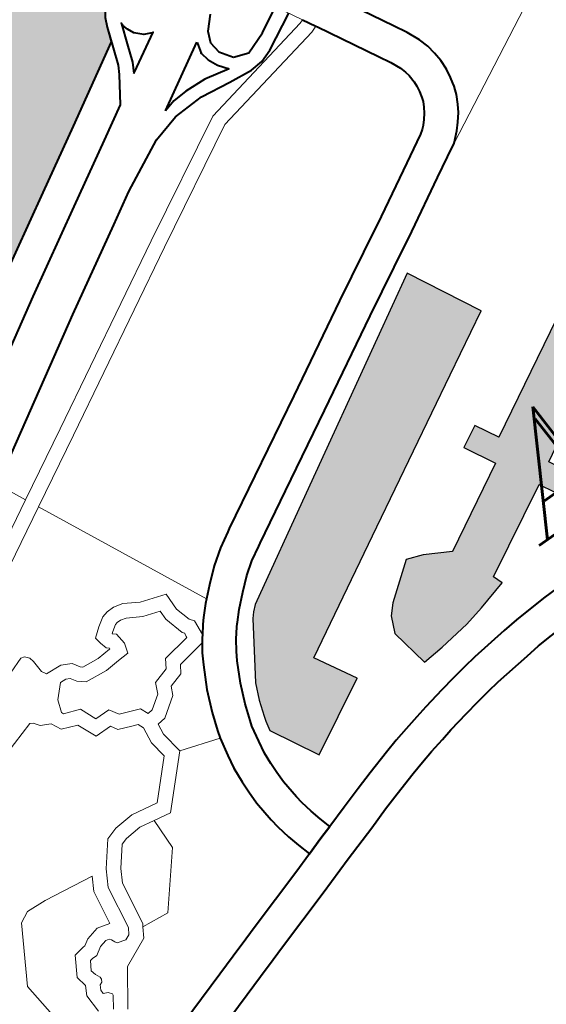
# Model space of a CAD drawing. Header units: metres. Extents: x 148316 to 148653, y 486436 to 486744.
# Tile 34 of 87: x 148547.44 to 148549.6, y 486708.91 to 486712.96. Entities that reach past the tile are written whole.
import ezdxf

# ---------------------------------------------------------------- set-up
doc = ezdxf.new("R2010")
doc.units = ezdxf.units.M
doc.header["$MEASUREMENT"] = 0
for name, color, linetype, lineweight in [('WVB-pen-brm-dik 018', 6, 'Continuous', 13), ('WVB-pen-dik 035', 1, 'Continuous', 40), ('WVB-raster-20%', 254, 'Continuous', 30), ('WVB-raster-60%', 253, 'Continuous', 30), ('WVB-tekst-dik 035', 1, 'Continuous', 40)]:
    doc.layers.add(name, color=color, linetype=linetype, lineweight=lineweight)
doc.styles.add('1 200   cursief   0.18', font='ITALICS.shx', dxfattribs={"height": 0.36})

# ---------------------------------------------------------------- blocks, each defined once
blk = doc.blocks.new('INZET')
at = {"layer": 'WVB-raster-20%', "extrusion": (0, 0, -1)}
blk.add_hatch(color=256, dxfattribs=at).paths.add_polyline_path([(0.11701, -0.10861), (0.115467, -0.10778), (0.115944, -0.106921), (0.113329, -0.105481), (0.11029, -0.103808), (0.109014, -0.103105), (0.109802, -0.101598), (0.111081, -0.102334), (0.114111, -0.104077), (0.116293, -0.105332), (0.116407, -0.105437), (0.1165, -0.105537), (0.117223, -0.106648), (0.117362, -0.106979), (0.117472, -0.107311), (0.117504, -0.107408), (0.117545, -0.107614)])
at = {"layer": 'WVB-raster-20%'}
blk.add_hatch(color=256, dxfattribs=at).paths.add_polyline_path([(-0.114143, -0.108313), (-0.114302, -0.107476), (-0.114152, -0.107139), (-0.113965, -0.106943), (-0.113232, -0.106379), (-0.112891, -0.106497), (-0.112357, -0.106792), (-0.110586, -0.105826), (-0.11093, -0.10519), (-0.110485, -0.104949), (-0.110224, -0.105433), (-0.107849, -0.104134), (-0.107319, -0.105126), (-0.109682, -0.106438), (-0.109503, -0.106768), (-0.109947, -0.107009), (-0.110111, -0.106706), (-0.111974, -0.107708), (-0.111903, -0.107913), (-0.112545, -0.108081), (-0.112986, -0.108177), (-0.113674, -0.108272)])
at = {"layer": 'WVB-raster-60%', "ltscale": 0.5, "extrusion": (0, 0, -1)}
blk.add_hatch(color=256, dxfattribs=at).paths.add_polyline_path([(0.122486, -0.100404), (0.12159, -0.099864), (0.119378, -0.098525), (0.116693, -0.096928), (0.114935, -0.095906), (0.113636, -0.095155), (0.111993, -0.094198), (0.111888, -0.093906), (0.111805, -0.093718), (0.111693, -0.093564), (0.111597, -0.093477), (0.111501, -0.093412), (0.110411, -0.092801), (0.110411, -0.0928), (0.110511, -0.092623), (0.111091, -0.091562), (0.111139, -0.091474), (0.111211, -0.091342), (0.111768, -0.090313), (0.111825, -0.09021), (0.112221, -0.089497), (0.11676, -0.091968), (0.120722, -0.094137), (0.121543, -0.094595), (0.12184, -0.094705), (0.122361, -0.094679), (0.124532, -0.09457), (0.124549, -0.094792), (0.124578, -0.095161), (0.124598, -0.095535), (0.124659, -0.09662), (0.124675, -0.097068), (0.124664, -0.097394), (0.12462, -0.097877), (0.124573, -0.098135), (0.124509, -0.09837), (0.124394, -0.098747), (0.124082, -0.099222), (0.123815, -0.099538), (0.123373, -0.099941), (0.122851, -0.100274)])
at = {"layer": 'WVB-pen-brm-dik 018'}
for p, q in [((-0.108531, -0.096107), (-0.109294, -0.094722)), ((-0.110566, -0.095228), (-0.111239, -0.09561)), ((-0.111239, -0.09561), (-0.111908, -0.096)), ((-0.108612, -0.096138), (-0.111182, -0.096653)), ((-0.111182, -0.096653), (-0.108612, -0.096138)), ((-0.108531, -0.096107), (-0.108612, -0.096138)), ((-0.108612, -0.096138), (-0.108531, -0.096107)), ((-0.108385, -0.096372), (-0.108531, -0.096107)), ((-0.107665, -0.09623), (-0.107086, -0.097292)), ((-0.111079, -0.096938), (-0.108528, -0.096427)), ((-0.108528, -0.096427), (-0.111079, -0.096938)), ((-0.108528, -0.096427), (-0.108385, -0.096372)), ((-0.108385, -0.096372), (-0.108528, -0.096427)), ((-0.108366, -0.096405), (-0.108385, -0.096372)), ((-0.107701, -0.097627), (-0.108366, -0.096405)), ((-0.111182, -0.096653), (-0.113696, -0.098005)), ((-0.113696, -0.098005), (-0.111182, -0.096653)), ((-0.113483, -0.096915), (-0.114132, -0.09729)), ((-0.113553, -0.098269), (-0.111079, -0.096938)), ((-0.111079, -0.096938), (-0.113553, -0.098269)), ((-0.114132, -0.09729), (-0.115882, -0.098307)), ((-0.107086, -0.097292), (-0.106936, -0.097566)), ((-0.107565, -0.097875), (-0.107701, -0.097627)), ((-0.106936, -0.097566), (-0.106818, -0.097836)), ((-0.107473, -0.098086), (-0.107565, -0.097875)), ((-0.106818, -0.097836), (-0.10675, -0.098043)), ((-0.113696, -0.098005), (-0.117459, -0.100072)), ((-0.117459, -0.100072), (-0.113696, -0.098005)), ((-0.107432, -0.098209), (-0.107473, -0.098086)), ((-0.107465, -0.099981), (-0.103848, -0.098117)), ((-0.103848, -0.098117), (-0.107465, -0.099981)), ((-0.10675, -0.098043), (-0.106719, -0.098237)), ((-0.115882, -0.098307), (-0.118555, -0.099897)), ((-0.117315, -0.100335), (-0.113553, -0.098269)), ((-0.113553, -0.098269), (-0.117315, -0.100335)), ((-0.107415, -0.098312), (-0.107432, -0.098209)), ((-0.107406, -0.098477), (-0.107415, -0.098312)), ((-0.106719, -0.098237), (-0.106707, -0.098438)), ((-0.107413, -0.098579), (-0.107406, -0.098477)), ((-0.106707, -0.098438), (-0.106715, -0.098647)), ((-0.107453, -0.098792), (-0.107431, -0.0987)), ((-0.107431, -0.0987), (-0.107413, -0.098579)), ((-0.106715, -0.098647), (-0.106744, -0.098836)), ((-0.107547, -0.099015), (-0.107491, -0.098914)), ((-0.107491, -0.098914), (-0.107477, -0.098873)), ((-0.107477, -0.098873), (-0.107462, -0.098826)), ((-0.107462, -0.098826), (-0.107453, -0.098792)), ((-0.106744, -0.098836), (-0.106773, -0.098956)), ((-0.107688, -0.099221), (-0.107611, -0.099121)), ((-0.107611, -0.099121), (-0.107547, -0.099015)), ((-0.106814, -0.099095), (-0.106847, -0.099196)), ((-0.106788, -0.09902), (-0.106814, -0.099095)), ((-0.106773, -0.098956), (-0.106788, -0.09902)), ((-0.107836, -0.09937), (-0.107777, -0.099315)), ((-0.107777, -0.099315), (-0.10777, -0.099309)), ((-0.10777, -0.099309), (-0.107688, -0.099221)), ((-0.106847, -0.099196), (-0.106941, -0.099366)), ((-0.108494, -0.099744), (-0.108076, -0.099511)), ((-0.108076, -0.099511), (-0.10792, -0.099429)), ((-0.10792, -0.099429), (-0.107836, -0.09937)), ((-0.107033, -0.099517), (-0.107154, -0.099674)), ((-0.106941, -0.099366), (-0.107033, -0.099517)), ((-0.107154, -0.099674), (-0.107275, -0.099804)), ((-0.109562, -0.100339), (-0.108494, -0.099744)), ((-0.107275, -0.099804), (-0.107465, -0.099981)), ((-0.117459, -0.100072), (-0.118883, -0.100848)), ((-0.118883, -0.100848), (-0.117459, -0.100072)), ((-0.107742, -0.100127), (-0.108154, -0.100356)), ((-0.107465, -0.099981), (-0.107742, -0.100127)), ((-0.118883, -0.100848), (-0.119165, -0.100267)), ((-0.119165, -0.100267), (-0.118883, -0.100848)), ((-0.118752, -0.101119), (-0.117315, -0.100335)), ((-0.117315, -0.100335), (-0.118752, -0.101119)), ((-0.11028, -0.100725), (-0.109562, -0.100339)), ((-0.108154, -0.100356), (-0.109226, -0.100953)), ((-0.111263, -0.101254), (-0.11028, -0.100725)), ((-0.120736, -0.101858), (-0.118883, -0.100848)), ((-0.118883, -0.100848), (-0.120736, -0.101858)), ((-0.118752, -0.101119), (-0.120542, -0.102094)), ((-0.120542, -0.102094), (-0.118752, -0.101119)), ((-0.117037, -0.104657), (-0.118752, -0.101119)), ((-0.118752, -0.101119), (-0.117037, -0.104657)), ((-0.109226, -0.100953), (-0.109948, -0.101342)), ((-0.11316, -0.102296), (-0.111263, -0.101254)), ((-0.109948, -0.101342), (-0.110929, -0.101869)), ((-0.109802, -0.101598), (-0.111081, -0.102334)), ((-0.109014, -0.103105), (-0.109802, -0.101598)), ((-0.110929, -0.101869), (-0.112823, -0.102909)), ((-0.114763, -0.103175), (-0.11316, -0.102296)), ((-0.111081, -0.102334), (-0.114111, -0.104077)), ((-0.112823, -0.102909), (-0.114427, -0.103789)), ((-0.11582, -0.103754), (-0.114763, -0.103175)), ((-0.11029, -0.103808), (-0.109014, -0.103105)), ((-0.121175, -0.103561), (-0.120852, -0.103443)), ((-0.120852, -0.103443), (-0.121175, -0.103561)), ((-0.120852, -0.103443), (-0.120771, -0.103464)), ((-0.120771, -0.103464), (-0.120852, -0.103443)), ((-0.120771, -0.103464), (-0.120701, -0.103551)), ((-0.120701, -0.103551), (-0.120771, -0.103464)), ((-0.120701, -0.103551), (-0.120679, -0.103648)), ((-0.120679, -0.103648), (-0.120701, -0.103551)), ((-0.120679, -0.103648), (-0.120663, -0.103912)), ((-0.120663, -0.103912), (-0.120679, -0.103648)), ((-0.11917, -0.103845), (-0.118988, -0.103727)), ((-0.118988, -0.103727), (-0.11917, -0.103845)), ((-0.118988, -0.103727), (-0.118852, -0.103693)), ((-0.118852, -0.103693), (-0.118988, -0.103727)), ((-0.118852, -0.103693), (-0.118691, -0.103693)), ((-0.118691, -0.103693), (-0.118852, -0.103693)), ((-0.118691, -0.103693), (-0.118497, -0.103741)), ((-0.118497, -0.103741), (-0.118691, -0.103693)), ((-0.118497, -0.103741), (-0.11819, -0.103923)), ((-0.11819, -0.103923), (-0.118497, -0.103741)), ((-0.115886, -0.103791), (-0.11582, -0.103754)), ((-0.120663, -0.103912), (-0.120606, -0.104008)), ((-0.120606, -0.104008), (-0.120663, -0.103912)), ((-0.119361, -0.103998), (-0.11917, -0.103845)), ((-0.11917, -0.103845), (-0.119361, -0.103998)), ((-0.11819, -0.103923), (-0.11766, -0.104099)), ((-0.11766, -0.104099), (-0.11819, -0.103923)), ((-0.116517, -0.104195), (-0.1162, -0.103971)), ((-0.1162, -0.103971), (-0.115886, -0.103791)), ((-0.114427, -0.103789), (-0.115478, -0.104365)), ((-0.113329, -0.105481), (-0.11029, -0.103808)), ((-0.120606, -0.104008), (-0.120267, -0.104037)), ((-0.120267, -0.104037), (-0.120606, -0.104008)), ((-0.120267, -0.104037), (-0.120055, -0.104138)), ((-0.120055, -0.104138), (-0.120267, -0.104037)), ((-0.120055, -0.104138), (-0.11996, -0.104294)), ((-0.11996, -0.104294), (-0.120055, -0.104138)), ((-0.119338, -0.104137), (-0.119361, -0.103998)), ((-0.119361, -0.103998), (-0.119338, -0.104137)), ((-0.119302, -0.104282), (-0.119338, -0.104137)), ((-0.119338, -0.104137), (-0.119302, -0.104282)), ((-0.118994, -0.104089), (-0.119032, -0.104119)), ((-0.118994, -0.104089), (-0.119032, -0.104119)), ((-0.119032, -0.104119), (-0.118962, -0.10418)), ((-0.119032, -0.104119), (-0.118962, -0.10418)), ((-0.118866, -0.104006), (-0.118994, -0.104089)), ((-0.118866, -0.104006), (-0.118994, -0.104089)), ((-0.118962, -0.10418), (-0.118938, -0.104424)), ((-0.118962, -0.10418), (-0.118938, -0.104424)), ((-0.118815, -0.103993), (-0.118866, -0.104006)), ((-0.118815, -0.103993), (-0.118866, -0.104006)), ((-0.118728, -0.103993), (-0.118815, -0.103993)), ((-0.118728, -0.103993), (-0.118815, -0.103993)), ((-0.118612, -0.104022), (-0.118728, -0.103993)), ((-0.118612, -0.104022), (-0.118728, -0.103993)), ((-0.118315, -0.104197), (-0.118612, -0.104022)), ((-0.118315, -0.104197), (-0.118612, -0.104022)), ((-0.11766, -0.104099), (-0.11766, -0.104474)), ((-0.11766, -0.104474), (-0.11766, -0.104099)), ((-0.114111, -0.104077), (-0.116293, -0.105332)), ((-0.107849, -0.104134), (-0.110224, -0.105433)), ((-0.120478, -0.10432), (-0.120728, -0.10458)), ((-0.120478, -0.10432), (-0.120728, -0.10458)), ((-0.120347, -0.104331), (-0.120478, -0.10432)), ((-0.120347, -0.104331), (-0.120478, -0.10432)), ((-0.120265, -0.10437), (-0.120347, -0.104331)), ((-0.120265, -0.10437), (-0.120347, -0.104331)), ((-0.12019, -0.104493), (-0.120265, -0.10437)), ((-0.12019, -0.104493), (-0.120265, -0.10437)), ((-0.11996, -0.104294), (-0.11992, -0.104327)), ((-0.11992, -0.104327), (-0.11996, -0.104294)), ((-0.11992, -0.104327), (-0.11956, -0.104367)), ((-0.11956, -0.104367), (-0.11992, -0.104327)), ((-0.11956, -0.104367), (-0.119262, -0.104345)), ((-0.119262, -0.104345), (-0.11956, -0.104367)), ((-0.119249, -0.104328), (-0.119302, -0.104282)), ((-0.119302, -0.104282), (-0.119249, -0.104328)), ((-0.119262, -0.104345), (-0.119247, -0.104344)), ((-0.119247, -0.104344), (-0.119262, -0.104345)), ((-0.119247, -0.104344), (-0.119249, -0.104328)), ((-0.119249, -0.104328), (-0.119247, -0.104344)), ((-0.11796, -0.104316), (-0.118315, -0.104197)), ((-0.11796, -0.104316), (-0.118315, -0.104197)), ((-0.11796, -0.104515), (-0.11796, -0.104316)), ((-0.11796, -0.104515), (-0.11796, -0.104316)), ((-0.11682, -0.104457), (-0.116517, -0.104195)), ((-0.115478, -0.104365), (-0.115539, -0.104399)), ((-0.120728, -0.10458), (-0.120821, -0.104835)), ((-0.120728, -0.10458), (-0.120821, -0.104835)), ((-0.120043, -0.104615), (-0.12019, -0.104493)), ((-0.120043, -0.104615), (-0.12019, -0.104493)), ((-0.118938, -0.104424), (-0.119, -0.104631)), ((-0.118938, -0.104424), (-0.119, -0.104631)), ((-0.117846, -0.104928), (-0.11796, -0.104515)), ((-0.117846, -0.104928), (-0.11796, -0.104515)), ((-0.11766, -0.104474), (-0.117573, -0.104791)), ((-0.117573, -0.104791), (-0.11766, -0.104474)), ((-0.117037, -0.104657), (-0.11682, -0.104457)), ((-0.115824, -0.104562), (-0.116085, -0.104746)), ((-0.115539, -0.104399), (-0.115824, -0.104562)), ((-0.121479, -0.104644), (-0.122218, -0.104873)), ((-0.121479, -0.104644), (-0.122218, -0.104873)), ((-0.121417, -0.104677), (-0.121479, -0.104644)), ((-0.121417, -0.104677), (-0.121479, -0.104644)), ((-0.121331, -0.104796), (-0.121417, -0.104677)), ((-0.121331, -0.104796), (-0.121417, -0.104677)), ((-0.121123, -0.1049), (-0.121331, -0.104796)), ((-0.121123, -0.1049), (-0.121331, -0.104796)), ((-0.119566, -0.104668), (-0.120043, -0.104615)), ((-0.119566, -0.104668), (-0.120043, -0.104615)), ((-0.119243, -0.104644), (-0.119566, -0.104668)), ((-0.119243, -0.104644), (-0.119566, -0.104668)), ((-0.119, -0.104631), (-0.119243, -0.104644)), ((-0.119, -0.104631), (-0.119243, -0.104644)), ((-0.117573, -0.104791), (-0.1175, -0.104884)), ((-0.1175, -0.104884), (-0.117573, -0.104791)), ((-0.117309, -0.104937), (-0.117112, -0.104727)), ((-0.117112, -0.104727), (-0.117037, -0.104657)), ((-0.116085, -0.104746), (-0.116353, -0.104979)), ((-0.121021, -0.105113), (-0.121123, -0.1049)), ((-0.121021, -0.105113), (-0.121123, -0.1049)), ((-0.120821, -0.104835), (-0.120801, -0.104877)), ((-0.120821, -0.104835), (-0.120801, -0.104877)), ((-0.120801, -0.104877), (-0.120463, -0.105007)), ((-0.120801, -0.104877), (-0.120463, -0.105007)), ((-0.11781, -0.104974), (-0.117846, -0.104928)), ((-0.11781, -0.104974), (-0.117846, -0.104928)), ((-0.117826, -0.105051), (-0.117811, -0.104983)), ((-0.117826, -0.105051), (-0.117811, -0.104983)), ((-0.117811, -0.104983), (-0.11781, -0.104974)), ((-0.117811, -0.104983), (-0.11781, -0.104974)), ((-0.1175, -0.104884), (-0.117532, -0.105205)), ((-0.117532, -0.105205), (-0.1175, -0.104884)), ((-0.117406, -0.10505), (-0.11735, -0.104981)), ((-0.11735, -0.104981), (-0.117309, -0.104937)), ((-0.116353, -0.104979), (-0.116619, -0.105224)), ((-0.110485, -0.104949), (-0.11093, -0.10519)), ((-0.110224, -0.105433), (-0.110485, -0.104949)), ((-0.120691, -0.105241), (-0.121021, -0.105113)), ((-0.120691, -0.105241), (-0.121021, -0.105113)), ((-0.120463, -0.105007), (-0.12032, -0.105348)), ((-0.120463, -0.105007), (-0.12032, -0.105348)), ((-0.11855, -0.105351), (-0.118436, -0.105172)), ((-0.11855, -0.105351), (-0.118436, -0.105172)), ((-0.118436, -0.105172), (-0.117829, -0.105072)), ((-0.118436, -0.105172), (-0.117829, -0.105072)), ((-0.117829, -0.105072), (-0.117826, -0.105051)), ((-0.117829, -0.105072), (-0.117826, -0.105051)), ((-0.117532, -0.105205), (-0.117406, -0.10505)), ((-0.11093, -0.10519), (-0.110586, -0.105826)), ((-0.120521, -0.105645), (-0.120691, -0.105241)), ((-0.120521, -0.105645), (-0.120691, -0.105241)), ((-0.12032, -0.105348), (-0.119991, -0.105353)), ((-0.12032, -0.105348), (-0.119991, -0.105353)), ((-0.119991, -0.105353), (-0.119871, -0.105548)), ((-0.119991, -0.105353), (-0.119871, -0.105548)), ((-0.118887, -0.105448), (-0.11855, -0.105351)), ((-0.118887, -0.105448), (-0.11855, -0.105351)), ((-0.117635, -0.105344), (-0.118255, -0.105446)), ((-0.118255, -0.105446), (-0.117635, -0.105344)), ((-0.117753, -0.105515), (-0.117635, -0.105344)), ((-0.117635, -0.105344), (-0.117581, -0.105266)), ((-0.117581, -0.105266), (-0.117532, -0.105205)), ((-0.116619, -0.105224), (-0.116798, -0.105415)), ((-0.116293, -0.105332), (-0.116407, -0.105437)), ((-0.119871, -0.105548), (-0.119692, -0.105621)), ((-0.119871, -0.105548), (-0.119692, -0.105621)), ((-0.118992, -0.105675), (-0.118887, -0.105448)), ((-0.118992, -0.105675), (-0.118887, -0.105448)), ((-0.118255, -0.105446), (-0.118358, -0.105609)), ((-0.118358, -0.105609), (-0.118255, -0.105446)), ((-0.117876, -0.105725), (-0.117753, -0.105515)), ((-0.1165, -0.105537), (-0.117223, -0.106648)), ((-0.116863, -0.105491), (-0.11702, -0.105685)), ((-0.116822, -0.105441), (-0.116863, -0.105491)), ((-0.116798, -0.105415), (-0.116822, -0.105441)), ((-0.116407, -0.105437), (-0.1165, -0.105537)), ((-0.115944, -0.106921), (-0.113329, -0.105481)), ((-0.120161, -0.10565), (-0.120521, -0.105645)), ((-0.120161, -0.10565), (-0.120521, -0.105645)), ((-0.120076, -0.105789), (-0.120161, -0.10565)), ((-0.120076, -0.105789), (-0.120161, -0.10565)), ((-0.119802, -0.1059), (-0.120076, -0.105789)), ((-0.119802, -0.1059), (-0.120076, -0.105789)), ((-0.119692, -0.105621), (-0.119452, -0.105713)), ((-0.119692, -0.105621), (-0.119452, -0.105713)), ((-0.119452, -0.105713), (-0.119377, -0.105884)), ((-0.119452, -0.105713), (-0.119377, -0.105884)), ((-0.119269, -0.105871), (-0.118992, -0.105675)), ((-0.119269, -0.105871), (-0.118992, -0.105675)), ((-0.118672, -0.105698), (-0.118753, -0.105874)), ((-0.118753, -0.105874), (-0.118672, -0.105698)), ((-0.118358, -0.105609), (-0.118672, -0.105698)), ((-0.118672, -0.105698), (-0.118358, -0.105609)), ((-0.118111, -0.10618), (-0.117876, -0.105725)), ((-0.11702, -0.105685), (-0.117161, -0.105891)), ((-0.119676, -0.105948), (-0.119802, -0.1059)), ((-0.119676, -0.105948), (-0.119802, -0.1059)), ((-0.119624, -0.106067), (-0.119676, -0.105948)), ((-0.119624, -0.106067), (-0.119676, -0.105948)), ((-0.119377, -0.105884), (-0.119269, -0.105871)), ((-0.119377, -0.105884), (-0.119269, -0.105871)), ((-0.118753, -0.105874), (-0.119158, -0.10616)), ((-0.119158, -0.10616), (-0.118753, -0.105874)), ((-0.117161, -0.105891), (-0.117263, -0.106063)), ((-0.110586, -0.105826), (-0.112357, -0.106792)), ((-0.119675, -0.106416), (-0.119624, -0.106067)), ((-0.119675, -0.106416), (-0.119624, -0.106067)), ((-0.119338, -0.106181), (-0.119371, -0.106413)), ((-0.119371, -0.106413), (-0.119338, -0.106181)), ((-0.119158, -0.10616), (-0.119338, -0.106181)), ((-0.119338, -0.106181), (-0.119158, -0.10616)), ((-0.118298, -0.106627), (-0.118111, -0.10618)), ((-0.117263, -0.106063), (-0.117476, -0.106476)), ((-0.119371, -0.106413), (-0.119293, -0.106884)), ((-0.119293, -0.106884), (-0.119371, -0.106413)), ((-0.113232, -0.106379), (-0.113965, -0.106943)), ((-0.112891, -0.106497), (-0.113232, -0.106379)), ((-0.119614, -0.106784), (-0.119675, -0.106416)), ((-0.119614, -0.106784), (-0.119675, -0.106416)), ((-0.117476, -0.106476), (-0.117643, -0.106874)), ((-0.112357, -0.106792), (-0.112891, -0.106497)), ((-0.120297, -0.107487), (-0.119614, -0.106784)), ((-0.120297, -0.107487), (-0.119614, -0.106784)), ((-0.118422, -0.106997), (-0.118298, -0.106627)), ((-0.117223, -0.106648), (-0.117362, -0.106979)), ((-0.111974, -0.107708), (-0.110111, -0.106706)), ((-0.110111, -0.106706), (-0.109947, -0.107009)), ((-0.119293, -0.106884), (-0.120192, -0.10781)), ((-0.120192, -0.10781), (-0.119293, -0.106884)), ((-0.119293, -0.106884), (-0.118472, -0.107151)), ((-0.118472, -0.107151), (-0.119293, -0.106884)), ((-0.118472, -0.107151), (-0.118422, -0.106997)), ((-0.117643, -0.106874), (-0.117757, -0.107217)), ((-0.117362, -0.106979), (-0.117472, -0.107311)), ((-0.115467, -0.10778), (-0.115944, -0.106921)), ((-0.113965, -0.106943), (-0.114152, -0.107139)), ((-0.118549, -0.107535), (-0.118473, -0.107153)), ((-0.118473, -0.107153), (-0.118472, -0.107151)), ((-0.117757, -0.107217), (-0.117795, -0.107331)), ((-0.114152, -0.107139), (-0.114302, -0.107476)), ((-0.121547, -0.107501), (-0.121285, -0.10742)), ((-0.121547, -0.107501), (-0.121285, -0.10742)), ((-0.121285, -0.10742), (-0.120862, -0.107387)), ((-0.121285, -0.10742), (-0.120862, -0.107387)), ((-0.120862, -0.107387), (-0.120297, -0.107487)), ((-0.120862, -0.107387), (-0.120297, -0.107487)), ((-0.117795, -0.107331), (-0.117861, -0.107663)), ((-0.117504, -0.107408), (-0.117545, -0.107614)), ((-0.117472, -0.107311), (-0.117504, -0.107408)), ((-0.121932, -0.107981), (-0.121547, -0.107501)), ((-0.121932, -0.107981), (-0.121547, -0.107501)), ((-0.118597, -0.107815), (-0.118549, -0.107535)), ((-0.117545, -0.107614), (-0.11701, -0.10861)), ((-0.114302, -0.107476), (-0.114143, -0.108313)), ((-0.123757, -0.107758), (-0.123993, -0.107876)), ((-0.123757, -0.107758), (-0.123993, -0.107876)), ((-0.123331, -0.107787), (-0.123757, -0.107758)), ((-0.123331, -0.107787), (-0.123757, -0.107758)), ((-0.122255, -0.107942), (-0.123331, -0.107787)), ((-0.122255, -0.107942), (-0.123331, -0.107787)), ((-0.121371, -0.107761), (-0.121683, -0.10815)), ((-0.121683, -0.10815), (-0.121371, -0.107761)), ((-0.121229, -0.107717), (-0.121371, -0.107761)), ((-0.121371, -0.107761), (-0.121229, -0.107717)), ((-0.120876, -0.107689), (-0.121229, -0.107717)), ((-0.121229, -0.107717), (-0.120876, -0.107689)), ((-0.120551, -0.107746), (-0.120876, -0.107689)), ((-0.120876, -0.107689), (-0.120551, -0.107746)), ((-0.12057, -0.108415), (-0.120551, -0.107746)), ((-0.120551, -0.107746), (-0.12057, -0.108415)), ((-0.120192, -0.10781), (-0.120551, -0.107746)), ((-0.120551, -0.107746), (-0.120192, -0.10781)), ((-0.118623, -0.108143), (-0.118597, -0.107815)), ((-0.117861, -0.107663), (-0.117907, -0.107933)), ((-0.11701, -0.10861), (-0.115467, -0.10778)), ((-0.111903, -0.107913), (-0.111974, -0.107708)), ((-0.123993, -0.107876), (-0.124649, -0.10902)), ((-0.123993, -0.107876), (-0.124649, -0.10902)), ((-0.122411, -0.108219), (-0.122255, -0.107942)), ((-0.122411, -0.108219), (-0.122255, -0.107942)), ((-0.122122, -0.108318), (-0.121932, -0.107981)), ((-0.122122, -0.108318), (-0.121932, -0.107981)), ((-0.117907, -0.107933), (-0.117924, -0.108178)), ((-0.112545, -0.108081), (-0.111903, -0.107913)), ((-0.122521, -0.10894), (-0.122411, -0.108219)), ((-0.122521, -0.10894), (-0.122411, -0.108219)), ((-0.121683, -0.10815), (-0.121834, -0.108418)), ((-0.121834, -0.108418), (-0.121683, -0.10815)), ((-0.11863, -0.108393), (-0.118623, -0.108143)), ((-0.117924, -0.108178), (-0.11793, -0.108403)), ((-0.113674, -0.108272), (-0.112986, -0.108177)), ((-0.112986, -0.108177), (-0.112545, -0.108081)), ((-0.122262, -0.109232), (-0.122122, -0.108318)), ((-0.122262, -0.109232), (-0.122122, -0.108318)), ((-0.121834, -0.108418), (-0.121974, -0.109335)), ((-0.121974, -0.109335), (-0.121834, -0.108418)), ((-0.121429, -0.109453), (-0.12057, -0.108415)), ((-0.12057, -0.108415), (-0.121429, -0.109453)), ((-0.11863, -0.108669), (-0.11863, -0.108393)), ((-0.11793, -0.108403), (-0.11793, -0.108636)), ((-0.114143, -0.108313), (-0.113674, -0.108272)), ((-0.11793, -0.108636), (-0.117892, -0.109046)), ((-0.118587, -0.109125), (-0.11863, -0.108669)), ((-0.113532, -0.10887), (-0.113242, -0.108825)), ((-0.113242, -0.108825), (-0.112436, -0.108735)), ((-0.112436, -0.108735), (-0.112106, -0.108699)), ((-0.112106, -0.108699), (-0.111391, -0.10866)), ((-0.111391, -0.10866), (-0.110838, -0.108648)), ((-0.124649, -0.10902), (-0.124506, -0.110382)), ((-0.124649, -0.10902), (-0.124506, -0.110382)), ((-0.12348, -0.109061), (-0.123248, -0.10902)), ((-0.12348, -0.109061), (-0.123248, -0.10902)), ((-0.123248, -0.10902), (-0.123207, -0.109021)), ((-0.123248, -0.10902), (-0.123207, -0.109021)), ((-0.123207, -0.109021), (-0.123071, -0.108935)), ((-0.123207, -0.109021), (-0.123071, -0.108935)), ((-0.123071, -0.108935), (-0.122792, -0.108869)), ((-0.123071, -0.108935), (-0.122792, -0.108869)), ((-0.122792, -0.108869), (-0.122521, -0.10894)), ((-0.122792, -0.108869), (-0.122521, -0.10894)), ((-0.114656, -0.109074), (-0.114185, -0.108984)), ((-0.114185, -0.108984), (-0.113857, -0.108925)), ((-0.113857, -0.108925), (-0.113532, -0.10887)), ((-0.123713, -0.109459), (-0.12348, -0.109061)), ((-0.123713, -0.109459), (-0.12348, -0.109061)), ((-0.123126, -0.109324), (-0.122953, -0.109215)), ((-0.123126, -0.109324), (-0.122953, -0.109215)), ((-0.122953, -0.109215), (-0.122795, -0.109178)), ((-0.122953, -0.109215), (-0.122795, -0.109178)), ((-0.122795, -0.109178), (-0.122724, -0.109197)), ((-0.122795, -0.109178), (-0.122724, -0.109197)), ((-0.122724, -0.109197), (-0.122687, -0.109234)), ((-0.122724, -0.109197), (-0.122687, -0.109234)), ((-0.122687, -0.109234), (-0.122657, -0.109309)), ((-0.122687, -0.109234), (-0.122657, -0.109309)), ((-0.122339, -0.10936), (-0.122262, -0.109232)), ((-0.122339, -0.10936), (-0.122262, -0.109232)), ((-0.118561, -0.109323), (-0.118587, -0.109125)), ((-0.117892, -0.109046), (-0.11787, -0.109205)), ((-0.11787, -0.109205), (-0.117817, -0.109459)), ((-0.115547, -0.109283), (-0.115251, -0.109212)), ((-0.115251, -0.109212), (-0.114926, -0.109138)), ((-0.114926, -0.109138), (-0.114656, -0.109074)), ((-0.123396, -0.109512), (-0.123291, -0.109332)), ((-0.123396, -0.109512), (-0.123291, -0.109332)), ((-0.123291, -0.109332), (-0.123227, -0.109321)), ((-0.123291, -0.109332), (-0.123227, -0.109321)), ((-0.123227, -0.109321), (-0.123126, -0.109324)), ((-0.123227, -0.109321), (-0.123126, -0.109324)), ((-0.122657, -0.109309), (-0.122627, -0.109354)), ((-0.122657, -0.109309), (-0.122627, -0.109354)), ((-0.122627, -0.109354), (-0.122449, -0.109409)), ((-0.122627, -0.109354), (-0.122449, -0.109409)), ((-0.122449, -0.109409), (-0.122339, -0.10936)), ((-0.122449, -0.109409), (-0.122339, -0.10936)), ((-0.12201, -0.109394), (-0.12213, -0.109595)), ((-0.12213, -0.109595), (-0.12201, -0.109394)), ((-0.121974, -0.109335), (-0.12201, -0.109394)), ((-0.12201, -0.109394), (-0.121974, -0.109335)), ((-0.12201, -0.109394), (-0.121429, -0.109453)), ((-0.121429, -0.109453), (-0.12201, -0.109394)), ((-0.118499, -0.109617), (-0.118561, -0.109323)), ((-0.116373, -0.109519), (-0.115851, -0.109367)), ((-0.115851, -0.109367), (-0.115547, -0.109283)), ((-0.112359, -0.109431), (-0.11315, -0.109519)), ((-0.112049, -0.109397), (-0.112359, -0.109431)), ((-0.111365, -0.10936), (-0.112049, -0.109397)), ((-0.123667, -0.109689), (-0.123713, -0.109459)), ((-0.123667, -0.109689), (-0.123713, -0.109459)), ((-0.123374, -0.109625), (-0.123396, -0.109512)), ((-0.123374, -0.109625), (-0.123396, -0.109512)), ((-0.123325, -0.109726), (-0.123374, -0.109625)), ((-0.123325, -0.109726), (-0.123374, -0.109625)), ((-0.12213, -0.109595), (-0.122739, -0.109869)), ((-0.122739, -0.109869), (-0.12213, -0.109595)), ((-0.118435, -0.109873), (-0.118499, -0.109617)), ((-0.117817, -0.109459), (-0.117758, -0.109691)), ((-0.117217, -0.109789), (-0.11676, -0.109637)), ((-0.11676, -0.109637), (-0.116373, -0.109519)), ((-0.113736, -0.109614), (-0.114057, -0.109672)), ((-0.113421, -0.109561), (-0.113736, -0.109614)), ((-0.11315, -0.109519), (-0.113421, -0.109561)), ((-0.123771, -0.109882), (-0.123667, -0.109689)), ((-0.123771, -0.109882), (-0.123667, -0.109689)), ((-0.123415, -0.109854), (-0.123359, -0.109831)), ((-0.123415, -0.109854), (-0.123359, -0.109831)), ((-0.123359, -0.109831), (-0.123325, -0.109775)), ((-0.123359, -0.109831), (-0.123325, -0.109775)), ((-0.123325, -0.109775), (-0.123325, -0.109726)), ((-0.123325, -0.109775), (-0.123325, -0.109726)), ((-0.117758, -0.109691), (-0.117688, -0.109936)), ((-0.117688, -0.109936), (-0.117217, -0.109789)), ((-0.114768, -0.10982), (-0.115091, -0.109893)), ((-0.11451, -0.109759), (-0.114768, -0.10982)), ((-0.114057, -0.109672), (-0.11451, -0.109759)), ((-0.123753, -0.110275), (-0.123771, -0.109882)), ((-0.123753, -0.110275), (-0.123771, -0.109882)), ((-0.123467, -0.109952), (-0.123415, -0.109854)), ((-0.123467, -0.109952), (-0.123415, -0.109854)), ((-0.123464, -0.110034), (-0.123467, -0.109952)), ((-0.123464, -0.110034), (-0.123467, -0.109952)), ((-0.12337, -0.110076), (-0.123464, -0.110034)), ((-0.12337, -0.110076), (-0.123464, -0.110034)), ((-0.122739, -0.109869), (-0.123241, -0.110593)), ((-0.123241, -0.110593), (-0.122739, -0.109869)), ((-0.118354, -0.110153), (-0.118435, -0.109873)), ((-0.11566, -0.110041), (-0.116173, -0.11019)), ((-0.115372, -0.109961), (-0.11566, -0.110041)), ((-0.115091, -0.109893), (-0.115372, -0.109961)), ((-0.123484, -0.110417), (-0.12332, -0.11018)), ((-0.123484, -0.110417), (-0.12332, -0.11018)), ((-0.123317, -0.110147), (-0.12337, -0.110076)), ((-0.123317, -0.110147), (-0.12337, -0.110076)), ((-0.12332, -0.11018), (-0.123317, -0.110147)), ((-0.12332, -0.11018), (-0.123317, -0.110147)), ((-0.118805, -0.110303), (-0.118354, -0.110153)), ((-0.116173, -0.11019), (-0.116547, -0.110304)), ((-0.120127, -0.110722), (-0.118805, -0.110303)), ((-0.117002, -0.110455), (-0.117768, -0.110695)), ((-0.116547, -0.110304), (-0.117002, -0.110455)), ((-0.120852, -0.110959), (-0.120435, -0.110822)), ((-0.120435, -0.110822), (-0.120127, -0.110722)), ((-0.117768, -0.110695), (-0.118588, -0.110969)), ((-0.121287, -0.111103), (-0.120852, -0.110959)), ((-0.118588, -0.110969), (-0.119913, -0.111388)), ((-0.122168, -0.111387), (-0.121287, -0.111103)), ((-0.119913, -0.111388), (-0.120218, -0.111488)), ((-0.120633, -0.111624), (-0.12107, -0.111768)), ((-0.120218, -0.111488), (-0.120633, -0.111624)), ((-0.12107, -0.111768), (-0.121953, -0.112053))]:
    blk.add_line(p, q, dxfattribs=at)
at = {"layer": 'WVB-pen-dik 035', "ltscale": 0.5}
for p, q in [((-0.110013, -0.094914), (-0.110253, -0.095174)), ((-0.110567, -0.095232), (-0.11063, -0.095461)), ((-0.110253, -0.095174), (-0.110349, -0.095398)), ((-0.11063, -0.095461), (-0.110585, -0.095654)), ((-0.110349, -0.095398), (-0.110311, -0.095647)), ((-0.110585, -0.095654), (-0.110495, -0.09586)), ((-0.110311, -0.095647), (-0.110131, -0.09591)), ((-0.109361, -0.095851), (-0.10883, -0.095563)), ((-0.110495, -0.09586), (-0.110344, -0.096055)), ((-0.109824, -0.09602), (-0.109361, -0.095851)), ((-0.109444, -0.096229), (-0.108681, -0.095835)), ((-0.111653, -0.095934), (-0.111908, -0.096)), ((-0.111336, -0.095912), (-0.111653, -0.095934)), ((-0.110873, -0.095937), (-0.111336, -0.095912)), ((-0.110344, -0.096055), (-0.110873, -0.095937)), ((-0.110131, -0.09591), (-0.109824, -0.09602)), ((-0.112405, -0.096382), (-0.111813, -0.096217)), ((-0.111813, -0.096217), (-0.111144, -0.096195)), ((-0.111144, -0.096195), (-0.110491, -0.096286)), ((-0.110491, -0.096286), (-0.109989, -0.096346)), ((-0.109708, -0.096323), (-0.109444, -0.096229)), ((-0.113483, -0.096915), (-0.112405, -0.096382)), ((-0.109989, -0.096346), (-0.109708, -0.096323))]:
    blk.add_line(p, q, dxfattribs=at)
at = {"layer": 'WVB-pen-dik 035', "flags": 128}
for points in [[(-0.110411, -0.092801), (-0.111501, -0.093412), (-0.111597, -0.093477), (-0.111693, -0.093564), (-0.111805, -0.093718), (-0.111888, -0.093906), (-0.112038, -0.094323), (-0.112159, -0.094671), (-0.112252, -0.094842), (-0.112599, -0.095361)], [(-0.111993, -0.094198), (-0.113636, -0.095155), (-0.114935, -0.095906), (-0.116693, -0.096928), (-0.119378, -0.098525), (-0.12159, -0.099864), (-0.122486, -0.100404)], [(-0.111908, -0.096), (-0.111239, -0.09561), (-0.110566, -0.095228)], [(-0.112599, -0.095361), (-0.113285, -0.09576), (-0.114584, -0.096512), (-0.116338, -0.097532), (-0.119018, -0.099125), (-0.121092, -0.10038)], [(-0.108531, -0.096107), (-0.108385, -0.096372)], [(-0.106707, -0.098438), (-0.106719, -0.098237), (-0.10675, -0.098043), (-0.106818, -0.097836), (-0.106936, -0.097566), (-0.107086, -0.097292), (-0.107665, -0.09623)], [(-0.108385, -0.096372), (-0.108366, -0.096405), (-0.107701, -0.097627), (-0.107565, -0.097875), (-0.107473, -0.098086), (-0.107432, -0.098209), (-0.107415, -0.098312), (-0.107406, -0.098477)], [(-0.119165, -0.100267), (-0.118555, -0.099897), (-0.115882, -0.098307), (-0.114132, -0.09729), (-0.113483, -0.096915)], [(-0.107406, -0.098477), (-0.107413, -0.098579), (-0.107431, -0.0987), (-0.107453, -0.098792)], [(-0.106773, -0.098956), (-0.106744, -0.098836), (-0.106715, -0.098647), (-0.106707, -0.098438)], [(-0.107477, -0.098873), (-0.107491, -0.098914), (-0.107547, -0.099015), (-0.107611, -0.099121), (-0.107688, -0.099221), (-0.10777, -0.099309), (-0.107777, -0.099315)], [(-0.107453, -0.098792), (-0.107462, -0.098826), (-0.107477, -0.098873)], [(-0.107465, -0.099981), (-0.107275, -0.099804), (-0.107154, -0.099674), (-0.107033, -0.099517), (-0.106941, -0.099366), (-0.106847, -0.099196), (-0.106814, -0.099095)], [(-0.106814, -0.099095), (-0.106788, -0.09902), (-0.106773, -0.098956)], [(-0.107777, -0.099315), (-0.107836, -0.09937), (-0.10792, -0.099429), (-0.108076, -0.099511), (-0.108494, -0.099744)], [(-0.108494, -0.099744), (-0.109562, -0.100339), (-0.11028, -0.100725)], [(-0.108154, -0.100356), (-0.107742, -0.100127), (-0.107465, -0.099981)], [(-0.109948, -0.101342), (-0.109226, -0.100953), (-0.108154, -0.100356)], [(-0.11028, -0.100725), (-0.111263, -0.101254), (-0.11316, -0.102296), (-0.114763, -0.103175), (-0.11582, -0.103754), (-0.115886, -0.103791)], [(-0.115539, -0.104399), (-0.115478, -0.104365), (-0.114427, -0.103789), (-0.112823, -0.102909), (-0.110929, -0.101869), (-0.109948, -0.101342)], [(-0.115886, -0.103791), (-0.1162, -0.103971), (-0.116517, -0.104195), (-0.11682, -0.104457), (-0.117037, -0.104657)], [(-0.116798, -0.105415), (-0.116619, -0.105224), (-0.116353, -0.104979), (-0.116085, -0.104746), (-0.115824, -0.104562), (-0.115539, -0.104399)], [(-0.117037, -0.104657), (-0.117112, -0.104727), (-0.117309, -0.104937)], [(-0.117309, -0.104937), (-0.11735, -0.104981), (-0.117406, -0.10505)], [(-0.117406, -0.10505), (-0.117532, -0.105205)], [(-0.117635, -0.105344), (-0.117753, -0.105515), (-0.117876, -0.105725), (-0.118111, -0.10618), (-0.118298, -0.106627), (-0.118422, -0.106997), (-0.118472, -0.107151)], [(-0.117532, -0.105205), (-0.117581, -0.105266), (-0.117635, -0.105344)], [(-0.117907, -0.107933), (-0.117861, -0.107663), (-0.117795, -0.107331), (-0.117757, -0.107217), (-0.117643, -0.106874), (-0.117476, -0.106476), (-0.117263, -0.106063), (-0.117161, -0.105891), (-0.11702, -0.105685), (-0.116863, -0.105491)], [(-0.116863, -0.105491), (-0.116822, -0.105441), (-0.116798, -0.105415)], [(-0.118472, -0.107151), (-0.118473, -0.107153), (-0.118549, -0.107535), (-0.118597, -0.107815)], [(-0.118597, -0.107815), (-0.118623, -0.108143), (-0.11863, -0.108393), (-0.11863, -0.108669), (-0.118587, -0.109125), (-0.118561, -0.109323), (-0.118499, -0.109617), (-0.118435, -0.109873), (-0.118354, -0.110153)], [(-0.117688, -0.109936), (-0.117758, -0.109691), (-0.117817, -0.109459), (-0.11787, -0.109205), (-0.117892, -0.109046), (-0.11793, -0.108636), (-0.11793, -0.108403), (-0.117924, -0.108178), (-0.117907, -0.107933)], [(-0.110095, -0.108637), (-0.110838, -0.108648), (-0.111391, -0.10866), (-0.112106, -0.108699), (-0.112436, -0.108735), (-0.113242, -0.108825), (-0.113532, -0.10887), (-0.113857, -0.108925), (-0.114185, -0.108984), (-0.114656, -0.109074), (-0.114926, -0.109138), (-0.115251, -0.109212), (-0.115547, -0.109283), (-0.115851, -0.109367), (-0.116373, -0.109519), (-0.11676, -0.109637), (-0.117217, -0.109789), (-0.117688, -0.109936)], [(-0.117768, -0.110695), (-0.117002, -0.110455), (-0.116547, -0.110304), (-0.116173, -0.11019), (-0.11566, -0.110041), (-0.115372, -0.109961), (-0.115091, -0.109893), (-0.114768, -0.10982), (-0.11451, -0.109759), (-0.114057, -0.109672), (-0.113736, -0.109614), (-0.113421, -0.109561), (-0.11315, -0.109519), (-0.112359, -0.109431), (-0.112049, -0.109397), (-0.111365, -0.10936), (-0.110825, -0.109348), (-0.110114, -0.109337)], [(-0.118354, -0.110153), (-0.117977, -0.110026)], [(-0.117977, -0.110026), (-0.118354, -0.110153)], [(-0.117977, -0.110026), (-0.117688, -0.109936)], [(-0.117688, -0.109936), (-0.117977, -0.110026)], [(-0.118354, -0.110153), (-0.118805, -0.110303), (-0.120127, -0.110722), (-0.120435, -0.110822), (-0.120852, -0.110959), (-0.121287, -0.111103), (-0.122168, -0.111387), (-0.123451, -0.111801)], [(-0.128794, -0.114271), (-0.12842, -0.114146), (-0.127939, -0.113994), (-0.12757, -0.113868), (-0.126807, -0.113621), (-0.126034, -0.113361), (-0.125153, -0.113085), (-0.123722, -0.112624), (-0.121953, -0.112053), (-0.12107, -0.111768), (-0.120633, -0.111624), (-0.120218, -0.111488), (-0.119913, -0.111388), (-0.118588, -0.110969), (-0.117768, -0.110695)]]:
    blk.add_lwpolyline(points, dxfattribs=at)
blk.add_lwpolyline([(-0.111995, -0.094997), (-0.11197, -0.094983), (-0.11118, -0.09454), (-0.1112, -0.094537), (-0.111362, -0.094464), (-0.111509, -0.094322), (-0.111574, -0.094182), (-0.111604, -0.094063), (-0.111605, -0.094006), (-0.11161, -0.094018), (-0.111755, -0.094423), (-0.111883, -0.094793)], close=True, dxfattribs=at)
at = {"layer": 'WVB-pen-dik 035', "ltscale": 0.5}
blk.add_point((-0.11063, -0.095461), dxfattribs=at)
at = {"layer": 'WVB-raster-20%', "flags": 128}
for points in [[(-0.115944, -0.106921), (-0.113329, -0.105481), (-0.11029, -0.103808), (-0.109014, -0.103105), (-0.109802, -0.101598), (-0.111081, -0.102334), (-0.114111, -0.104077), (-0.116293, -0.105332), (-0.116407, -0.105437), (-0.1165, -0.105537), (-0.117223, -0.106648), (-0.117362, -0.106979), (-0.117472, -0.107311), (-0.117504, -0.107408), (-0.117545, -0.107614), (-0.11701, -0.10861), (-0.115467, -0.10778)], [(-0.109682, -0.106438), (-0.107319, -0.105126), (-0.107849, -0.104134), (-0.110224, -0.105433), (-0.110485, -0.104949), (-0.11093, -0.10519), (-0.110586, -0.105826), (-0.112357, -0.106792), (-0.112891, -0.106497), (-0.113232, -0.106379), (-0.113965, -0.106943), (-0.114152, -0.107139), (-0.114302, -0.107476), (-0.114143, -0.108313), (-0.113674, -0.108272), (-0.112986, -0.108177), (-0.112545, -0.108081), (-0.111903, -0.107913), (-0.111974, -0.107708), (-0.110111, -0.106706), (-0.109947, -0.107009), (-0.109503, -0.106768)]]:
    blk.add_lwpolyline(points, close=True, dxfattribs=at)
at = {"layer": 'WVB-raster-60%', "ltscale": 0.5, "flags": 128}
blk.add_lwpolyline([(-0.116693, -0.096928), (-0.114935, -0.095906), (-0.113636, -0.095155), (-0.111993, -0.094198), (-0.111888, -0.093906), (-0.111805, -0.093718)], dxfattribs=at)
at = {"layer": 'WVB-tekst-dik 035', "style": '1 200   cursief   0.18'}
blk.add_text('ALMERE-HAVEN', height=0.0024, dxfattribs=at).set_placement((-0.110631, -0.107726))

msp = doc.modelspace()

# ---------------------------------------------------------------- block references
at = {"layer": 'WVB-raster-60%', "xscale": 200, "yscale": 200, "zscale": 200, "rotation": 35.4407035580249}
msp.add_blockref('INZET', (148555.136, 486741.2042), dxfattribs=at)

doc.saveas('drawing.dxf')
